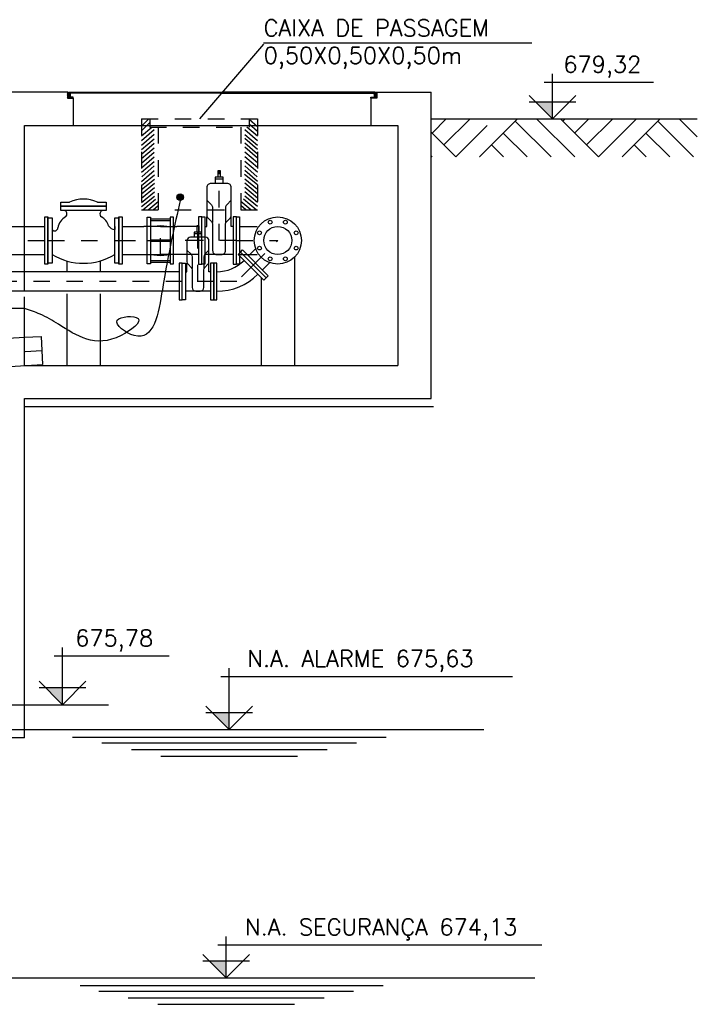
# Model space of a CAD drawing. Header units: millimetres. Extents: x 197878 to 197999, y 8707052 to 8707093.
# Tile 8 of 22: x 197890.73 to 197894.83, y 8707063.08 to 8707069.02. Entities that reach past the tile are written whole.
import ezdxf

# ---------------------------------------------------------------- set-up
doc = ezdxf.new("R2010")
doc.units = ezdxf.units.MM
doc.header["$LTSCALE"] = 0.1
for name, pattern in [('DASHDOT', [1, 0.5, -0.25, 0, -0.25]), ('DASHED', [0.75, 0.5, -0.25]), ('HIDDEN', [0.375, 0.25, -0.125])]:
    doc.linetypes.add(name, pattern=pattern)
for name, color, linetype in [('BAR-EIXOS', 7, 'DASHDOT'), ('BAR-FUROS', 7, 'Continuous'), ('BAR-PECAS', 2, 'Continuous'), ('BAR-PONTAS', 7, 'HIDDEN'), ('ELE-DUTO', 8, 'Continuous'), ('ELE_TX_GERAL', 2, 'Continuous'), ('ELEVAÇÃO', 2, 'Continuous'), ('EPTOS200', 8, 'Continuous'), ('ESTRUTURA', 5, 'Continuous'), ('LFINA', 3, 'Continuous'), ('LGROSSA', 5, 'Continuous'), ('LIMHATRA', 2, 'HIDDEN'), ('LMEDIA', 4, 'Continuous'), ('PAREDE', 5, 'Continuous'), ('PROJ', 7, 'HIDDEN'), ('TAMPA', 3, 'Continuous'), ('TERRENO', 1, 'Continuous'), ('TEXTO', 2, 'Continuous')]:
    doc.layers.add(name, color=color, linetype=linetype)
doc.styles.add('romans', font='romans.shx')

msp = doc.modelspace()

# ---------------------------------------------------------------- hatches: boundary and pattern name
at = {"layer": 'ELE-DUTO', "linetype": 'Continuous'}
msp.add_hatch(color=256, dxfattribs=at).paths.add_polyline_path([(197891.7224, 8707067.9516, 1), (197891.683, 8707067.9516, 1)])
at = {"layer": 'ELEVAÇÃO'}
for points in [[(197893.9532, 8707068.5265), (197893.8518, 8707068.5265), (197893.9532, 8707068.4251)], [(197890.9918, 8707064.9865), (197890.8904, 8707064.9865), (197890.9918, 8707064.8851)], [(197891.9991, 8707064.8365), (197891.8977, 8707064.8365), (197891.9991, 8707064.7351)], [(197891.9806, 8707063.3365), (197891.8792, 8707063.3365), (197891.9806, 8707063.2351)]]:
    msp.add_hatch(color=7, dxfattribs=at).paths.add_polyline_path(points)

# ---------------------------------------------------------------- linework, layer by layer
at = {"layer": 'BAR-EIXOS', "color": 7}
for p, q in [((197891.9377, 8707067.6898), (197891.9377, 8707068.1108)), ((197891.8102, 8707067.4423), (197891.8102, 8707067.7783)), ((197889.3827, 8707067.6898), (197890.9035, 8707067.6898)), ((197890.9035, 8707067.6898), (197891.3327, 8707067.6898)), ((197891.3327, 8707067.6898), (197891.5827, 8707067.6898)), ((197891.5037, 8707067.6898), (197891.6617, 8707067.6898)), ((197891.8327, 8707067.6898), (197891.5827, 8707067.6898)), ((197892.0427, 8707067.6898), (197891.8327, 8707067.6898)), ((197892.0427, 8707067.6898), (197892.2927, 8707067.6898)), ((197892.1442, 8707067.5413), (197892.2927, 8707067.6898)), ((197892.1442, 8707067.5413), (197892.0452, 8707067.4423)), ((197891.7152, 8707067.4423), (197889.2152, 8707067.4423)), ((197891.9052, 8707067.4423), (197891.7152, 8707067.4423)), ((197892.0452, 8707067.4423), (197891.9052, 8707067.4423)), ((197890.3672, 8707066.9975), (197890.8664, 8707067.0256))]:
    msp.add_line(p, q, dxfattribs=at)
at = {"layer": 'BAR-FUROS', "color": 7}
for p, q in [((197891.5237, 8707067.8208), (197891.6417, 8707067.8208)), ((197891.5237, 8707067.8108), (197891.6417, 8707067.8108)), ((197891.5237, 8707067.6948), (197891.6417, 8707067.6948)), ((197891.5237, 8707067.6848), (197891.6417, 8707067.6848)), ((197891.5237, 8707067.5688), (197891.6417, 8707067.5688)), ((197891.5237, 8707067.5588), (197891.6417, 8707067.5588))]:
    msp.add_line(p, q, dxfattribs=at)
for centre in [(197892.2467, 8707067.8007), (197892.3386, 8707067.8007), (197892.1818, 8707067.7357), (197892.4035, 8707067.7357), (197892.1818, 8707067.6439), (197892.4035, 8707067.6439), (197892.2467, 8707067.5789), (197892.3386, 8707067.5789)]:
    msp.add_circle(centre, 0.0115, dxfattribs=at)
at = {"layer": 'BAR-PECAS', "color": 7}
for p, q in [((197891.9622, 8707068.06), (197891.9132, 8707068.06)), ((197890.9803, 8707067.8969), (197890.9803, 8707067.9219)), ((197890.9803, 8707067.9219), (197891.0342, 8707067.9219)), ((197891.2559, 8707067.8969), (197890.9803, 8707067.8969)), ((197890.9803, 8707067.8969), (197891.2559, 8707067.8969)), ((197890.9803, 8707067.8718), (197890.9803, 8707067.8969)), ((197891.202, 8707067.9219), (197891.2559, 8707067.9219)), ((197891.2559, 8707067.9219), (197891.2559, 8707067.8969)), ((197891.2559, 8707067.8969), (197891.2559, 8707067.8718)), ((197890.8845, 8707067.5473), (197890.8845, 8707067.8323)), ((197890.8845, 8707067.8323), (197890.9035, 8707067.8323)), ((197890.9035, 8707067.8323), (197890.9035, 8707067.5473)), ((197890.9035, 8707067.552), (197890.9035, 8707067.8276)), ((197890.9035, 8707067.8276), (197890.9286, 8707067.8276)), ((197890.9286, 8707067.8276), (197890.9286, 8707067.552)), ((197891.2559, 8707067.8718), (197890.9803, 8707067.8718)), ((197891.3076, 8707067.552), (197891.3076, 8707067.8276)), ((197891.3076, 8707067.8276), (197891.3327, 8707067.8276)), ((197891.3327, 8707067.8276), (197891.3327, 8707067.552)), ((197891.8642, 8707067.7748), (197891.8642, 8707067.8323)), ((197892.0112, 8707067.7748), (197892.0112, 8707067.8323)), ((197892.0427, 8707067.5473), (197892.0427, 8707067.8323)), ((197892.0427, 8707067.8323), (197892.0617, 8707067.8323)), ((197892.0617, 8707067.8323), (197892.0617, 8707067.5473)), ((197890.7618, 8707067.7748), (197890.8845, 8707067.7748)), ((197890.9286, 8707067.7736), (197890.9286, 8707067.7568)), ((197891.3076, 8707067.7736), (197891.3076, 8707067.7568)), ((197891.3517, 8707067.7748), (197891.4822, 8707067.7748)), ((197891.8137, 8707067.7748), (197891.6832, 8707067.7748)), ((197891.8517, 8707067.7748), (197891.8642, 8707067.7748)), ((197892.0237, 8707067.7748), (197892.0112, 8707067.7748)), ((197892.0617, 8707067.7748), (197892.1677, 8707067.7748)), ((197891.8323, 8707067.7304), (197891.788, 8707067.7304)), ((197892.1159, 8707067.5965), (197892.1626, 8707067.6431)), ((197890.7618, 8707067.6048), (197890.8845, 8707067.6048)), ((197891.3517, 8707067.6048), (197891.4822, 8707067.6048)), ((197891.8137, 8707067.6048), (197891.6832, 8707067.6048)), ((197892.0237, 8707067.6048), (197891.8517, 8707067.6048)), ((197892.0617, 8707067.6048), (197892.1677, 8707067.6048)), ((197890.9035, 8707067.5473), (197890.8845, 8707067.5473)), ((197890.9286, 8707067.552), (197890.9035, 8707067.552)), ((197891.3327, 8707067.552), (197891.3076, 8707067.552)), ((197891.7437, 8707067.5013), (197891.7437, 8707067.5523)), ((197891.8767, 8707067.5013), (197891.8767, 8707067.5523)), ((197892.0617, 8707067.5473), (197892.0427, 8707067.5473)), ((197892.1993, 8707067.513), (197892.246, 8707067.5597)), ((197891.6962, 8707067.5013), (197889.2342, 8707067.5013)), ((197891.7342, 8707067.5013), (197891.7437, 8707067.5013)), ((197891.8862, 8707067.5013), (197891.8767, 8707067.5013)), ((197891.6962, 8707067.3833), (197889.2342, 8707067.3833)), ((197891.8862, 8707067.3833), (197891.7342, 8707067.3833)), ((197890.7618, 8707067.1048), (197890.8616, 8707067.1105)), ((197890.8616, 8707067.1105), (197890.8712, 8707066.9407)), ((197890.7713, 8707066.9351), (197890.8712, 8707066.9407))]:
    msp.add_line(p, q, dxfattribs=at)
at = {"layer": 'BAR-PECAS', "color": 7, "linetype": 'HIDDEN', "ltscale": 2}
for p, q in [((197890.4618, 8707067.7748), (197890.7618, 8707067.7748)), ((197890.4618, 8707067.6048), (197890.7618, 8707067.6048))]:
    msp.add_line(p, q, dxfattribs=at)
at = {"layer": 'BAR-PECAS', "color": 7, "linetype": 'HIDDEN', "ltscale": 4}
for p, q in [((197890.4622, 8707067.088), (197890.7618, 8707067.1048)), ((197890.4718, 8707066.9182), (197890.7713, 8707066.9351))]:
    msp.add_line(p, q, dxfattribs=at)
at = {"layer": 'BAR-PECAS', "color": 7}
for points in [[(197891.9622, 8707068.0345), (197891.9622, 8707068.0728), (197891.9132, 8707068.0728), (197891.9132, 8707068.0345)], [(197891.9458, 8707068.0728), (197891.9458, 8707068.1108), (197891.9295, 8707068.1108), (197891.9295, 8707068.0728)], [(197891.5237, 8707067.7748), (197891.5827, 8707067.7798), (197891.6417, 8707067.7748)], [(197891.8176, 8707067.7403), (197891.8176, 8707067.7783), (197891.8028, 8707067.7783), (197891.8028, 8707067.7403)], [(197891.8323, 8707067.7105), (197891.8323, 8707067.7403), (197891.788, 8707067.7403), (197891.788, 8707067.7105)], [(197891.5237, 8707067.6048), (197891.5827, 8707067.5998), (197891.6417, 8707067.6048)]]:
    msp.add_lwpolyline(points, dxfattribs=at)
for points in [[(197891.9765, 8707067.6293), (197891.9765, 8707067.7875, -0.198912), (197891.9837, 8707067.8048), (197892.004, 8707067.8251, 0.198912), (197892.0112, 8707067.8424), (197892.0112, 8707068.01, 0.414214), (197891.9867, 8707068.0345), (197891.8887, 8707068.0345, 0.414214), (197891.8642, 8707068.01), (197891.8642, 8707067.8424, 0.198912), (197891.8713, 8707067.8251), (197891.8916, 8707067.8048, -0.198912), (197891.8988, 8707067.7875), (197891.8988, 8707067.6293, 0.414214), (197891.9233, 8707067.6048), (197891.952, 8707067.6048, 0.414214)], [(197891.8453, 8707067.4055), (197891.8453, 8707067.5118, -0.198912), (197891.8518, 8707067.5275), (197891.8702, 8707067.5458, 0.198912), (197891.8767, 8707067.5615), (197891.8767, 8707067.6883, 0.414214), (197891.8545, 8707067.7105), (197891.7658, 8707067.7105, 0.414214), (197891.7437, 8707067.6883), (197891.7437, 8707067.5615, 0.198912), (197891.7502, 8707067.5458), (197891.7685, 8707067.5275, -0.198912), (197891.775, 8707067.5118), (197891.775, 8707067.4055, 0.414214), (197891.7972, 8707067.3833), (197891.8232, 8707067.3833, 0.414214)]]:
    msp.add_lwpolyline(points, format="xyb", close=True, dxfattribs=at)
for points in [[(197891.8642, 8707067.9334), (197891.8916, 8707067.9059, -0.198912), (197891.8988, 8707067.8886), (197891.8988, 8707067.7976)], [(197892.0112, 8707067.9334), (197891.9837, 8707067.9059, 0.198912), (197891.9765, 8707067.8886), (197891.9765, 8707067.7976)], [(197891.7437, 8707067.6314), (197891.7685, 8707067.6066, -0.198912), (197891.775, 8707067.5909), (197891.775, 8707067.521)], [(197891.8767, 8707067.6314), (197891.8518, 8707067.6066, 0.198912), (197891.8453, 8707067.5909), (197891.8453, 8707067.521)]]:
    msp.add_lwpolyline(points, format="xyb", dxfattribs=at)
for points in [[(197891.3327, 8707067.5473), (197891.3327, 8707067.8323), (197891.3517, 8707067.8323), (197891.3517, 8707067.5473)], [(197891.5037, 8707067.8308), (197891.5237, 8707067.8308), (197891.5237, 8707067.5488), (197891.5037, 8707067.5488)], [(197891.6617, 8707067.8308), (197891.6417, 8707067.8308), (197891.6417, 8707067.5488), (197891.6617, 8707067.5488)], [(197891.8327, 8707067.5473), (197891.8327, 8707067.8323), (197891.8137, 8707067.8323), (197891.8137, 8707067.5473)], [(197891.8327, 8707067.5473), (197891.8327, 8707067.8323), (197891.8517, 8707067.8323), (197891.8517, 8707067.5473)], [(197892.0427, 8707067.5473), (197892.0427, 8707067.8323), (197892.0237, 8707067.8323), (197892.0237, 8707067.5473)], [(197892.222, 8707067.4635), (197892.2085, 8707067.4501), (197892.053, 8707067.6057), (197892.0664, 8707067.6191)], [(197892.222, 8707067.4635), (197892.0664, 8707067.6191), (197892.0798, 8707067.6325), (197892.2354, 8707067.477)], [(197891.7152, 8707067.3323), (197891.7152, 8707067.5523), (197891.6962, 8707067.5523), (197891.6962, 8707067.3323)], [(197891.7152, 8707067.3323), (197891.7152, 8707067.5523), (197891.7342, 8707067.5523), (197891.7342, 8707067.3323)], [(197891.9052, 8707067.3323), (197891.9052, 8707067.5523), (197891.8862, 8707067.5523), (197891.8862, 8707067.3323)], [(197891.9052, 8707067.3323), (197891.9242, 8707067.3323), (197891.9242, 8707067.5523), (197891.9052, 8707067.5523)]]:
    msp.add_lwpolyline(points, close=True, dxfattribs=at)
for radius in [0.1425, 0.085]:
    msp.add_circle((197892.2927, 8707067.6898), radius, dxfattribs=at)
for radius in [0.2331, 0.3511]:
    msp.add_arc((197891.9242, 8707067.7344), radius, 270, 315, dxfattribs=at)
for centre, major_axis, start_param, end_param in [((197891.1181, 8707067.735), (0.1449, 0.1449), 0.363703, 1.207094), ((197891.0533, 8707067.7531), (0.064, 0.064), 1.293793, 2.200903), ((197890.9965, 8707067.85), (0.0155, 0.0155), 4.548461, 7.179138), ((197891.2397, 8707067.85), (-0.0155, 0.0155), -0.895953, 1.734725), ((197891.1829, 8707067.7531), (-0.064, 0.064), 4.218716, 4.989392), ((197890.9448, 8707067.767), (0.0135, 0.0135), 2.920183, 5.497787), ((197891.3101, 8707067.8048), (0.034, 0.034), 2.920732, 3.875013), ((197891.1181, 8707067.9117), (0.2544, 0.2544), 3.37218, 4.481802)]:
    msp.add_ellipse(centre, major_axis=major_axis, ratio=1, start_param=start_param, end_param=end_param, dxfattribs=at)
at = {"layer": 'BAR-PONTAS', "color": 7}
for points in [[(197891.4822, 8707067.6048), (197891.5827, 8707067.6048), (197891.5827, 8707067.7748), (197891.4822, 8707067.7748)], [(197891.6832, 8707067.6048), (197891.5827, 8707067.6048), (197891.5827, 8707067.7748), (197891.6832, 8707067.7748)]]:
    msp.add_lwpolyline(points, dxfattribs=at)
at = {"layer": 'ELE-DUTO', "linetype": 'HIDDEN', "ltscale": 2}
msp.add_lwpolyline([(197890.7618, 8707067.2794), (197890.4395, 8707067.2782)], dxfattribs=at)
at = {"layer": 'ELE-DUTO', "linetype": 'Continuous'}
msp.add_spline([(197891.7027, 8707067.9319), (197891.5951, 8707067.3933), (197891.4249, 8707067.1154), (197891.3226, 8707067.2081), (197891.4477, 8707067.2194), (197891.3453, 8707067.1154), (197890.9666, 8707067.1837), (197890.856, 8707067.2447), (197890.7618, 8707067.2794)], degree=3, dxfattribs=at)
at = {"layer": 'ELE_TX_GERAL', "color": 2, "linetype": 'Continuous'}
for p, q in [((197892.2071, 8707068.8758), (197891.8196, 8707068.4251)), ((197893.8279, 8707068.8822), (197892.2071, 8707068.882))]:
    msp.add_line(p, q, dxfattribs=at)
at = {"layer": 'ELEVAÇÃO', "color": 7, "linetype": 'Continuous'}
for p, q in [((197893.9532, 8707068.4251), (197893.9532, 8707068.6961)), ((197893.9032, 8707068.6461), (197894.5637, 8707068.6461)), ((197893.9532, 8707068.4251), (197893.8118, 8707068.5665)), ((197893.9532, 8707068.4251), (197894.0946, 8707068.5665)), ((197894.0946, 8707068.5265), (197893.8118, 8707068.5265)), ((197890.9918, 8707064.8851), (197890.9918, 8707065.2301)), ((197890.9418, 8707065.1801), (197891.6353, 8707065.1801)), ((197891.9991, 8707064.7351), (197891.9991, 8707065.1063)), ((197890.9918, 8707064.8851), (197890.8504, 8707065.0265)), ((197890.9918, 8707064.8851), (197891.1332, 8707065.0265)), ((197891.9491, 8707065.0563), (197893.7107, 8707065.0563)), ((197891.1332, 8707064.9865), (197890.8504, 8707064.9865)), ((197891.9991, 8707064.7351), (197891.8577, 8707064.8765)), ((197891.9991, 8707064.7351), (197892.1405, 8707064.8765)), ((197892.1405, 8707064.8365), (197891.8577, 8707064.8365)), ((197891.9806, 8707063.2391), (197891.9806, 8707063.4839)), ((197891.9306, 8707063.4339), (197893.8881, 8707063.4339)), ((197891.9806, 8707063.2351), (197891.8392, 8707063.3765)), ((197891.9806, 8707063.2351), (197892.122, 8707063.3765)), ((197892.122, 8707063.3365), (197891.8392, 8707063.3365))]:
    msp.add_line(p, q, dxfattribs=at)
at = {"layer": 'EPTOS200', "linetype": 'DASHED'}
for p, q in [((197891.4696, 8707068.4251), (197892.1696, 8707068.4251)), ((197891.4696, 8707068.3808), (197891.514, 8707068.4251)), ((197891.5196, 8707068.4251), (197891.5196, 8707068.3751)), ((197892.1196, 8707068.4251), (197892.1196, 8707068.3751)), ((197892.1696, 8707068.3769), (197892.1196, 8707068.4205)), ((197891.4696, 8707068.3532), (197891.5195, 8707068.4031)), ((197891.4696, 8707068.2943), (197891.5625, 8707068.3752)), ((197891.4696, 8707068.3219), (197891.5308, 8707068.3751)), ((197891.5196, 8707068.3751), (197892.1196, 8707068.3753)), ((197891.5696, 8707068.3751), (197891.5696, 8707067.8752)), ((197892.0696, 8707068.3751), (197892.0696, 8707067.8752)), ((197892.0696, 8707068.3751), (197892.0696, 8707067.8752)), ((197892.1696, 8707068.2918), (197892.0738, 8707068.3752)), ((197892.1696, 8707068.3202), (197892.1064, 8707068.3753)), ((197892.1696, 8707068.3486), (197892.1196, 8707068.3921)), ((197891.4696, 8707068.2667), (197891.5696, 8707068.3538)), ((197891.4696, 8707068.3288), (197891.4696, 8707068.3288)), ((197891.4696, 8707068.2391), (197891.5696, 8707068.3262)), ((197891.4696, 8707068.2115), (197891.5696, 8707068.2986)), ((197892.1696, 8707068.2635), (197892.0696, 8707068.3506)), ((197892.1696, 8707068.2398), (197892.0696, 8707068.3269)), ((197892.1696, 8707068.2122), (197892.0696, 8707068.2993)), ((197892.1696, 8707068.3287), (197892.1696, 8707068.3287)), ((197891.4696, 8707068.2943), (197891.4696, 8707068.2943)), ((197891.4696, 8707068.1847), (197891.5696, 8707068.2718)), ((197891.4696, 8707068.2667), (197891.4696, 8707068.2667)), ((197891.4696, 8707068.1571), (197891.5696, 8707068.2442)), ((197891.4696, 8707068.2391), (197891.4696, 8707068.2391)), ((197892.1696, 8707068.187), (197892.0696, 8707068.2741)), ((197892.1696, 8707068.1586), (197892.0696, 8707068.2457)), ((197892.1696, 8707068.2942), (197892.1696, 8707068.2942)), ((197892.1696, 8707068.2666), (197892.1696, 8707068.2666)), ((197892.1696, 8707068.239), (197892.1696, 8707068.239)), ((197891.4696, 8707068.1295), (197891.5696, 8707068.2166)), ((197891.4696, 8707068.2115), (197891.4696, 8707068.2115)), ((197891.4696, 8707068.102), (197891.5696, 8707068.1891)), ((197891.4696, 8707068.1839), (197891.4696, 8707068.1839)), ((197892.1696, 8707068.1303), (197892.0696, 8707068.2174)), ((197892.1696, 8707068.1019), (197892.0696, 8707068.189)), ((197892.1696, 8707068.2115), (197892.1696, 8707068.2115)), ((197892.1696, 8707068.1839), (197892.1696, 8707068.1839)), ((197891.4696, 8707068.1563), (197891.4696, 8707068.1563)), ((197891.4696, 8707068.0468), (197891.5696, 8707068.1339)), ((197891.4696, 8707068.1288), (197891.4696, 8707068.1288)), ((197891.4705, 8707068.0751), (197891.5696, 8707068.1615)), ((197892.1685, 8707068.0753), (197892.0696, 8707068.1614)), ((197892.1696, 8707068.0467), (197892.0696, 8707068.1338)), ((197892.1696, 8707068.1563), (197892.1696, 8707068.1563)), ((197892.1696, 8707068.1287), (197892.1696, 8707068.1287)), ((197891.4696, 8707068.0229), (197891.5696, 8707068.1063)), ((197891.4696, 8707068.1012), (197891.4696, 8707068.1012)), ((197891.4696, 8707067.9972), (197891.5696, 8707068.0806)), ((197892.1696, 8707068.026), (197892.0696, 8707068.1062)), ((197892.1696, 8707067.9972), (197892.0696, 8707068.0805)), ((197892.1696, 8707068.1011), (197892.1696, 8707068.1011)), ((197891.4696, 8707067.9715), (197891.5696, 8707068.0549)), ((197891.4696, 8707067.9458), (197891.5696, 8707068.0291)), ((197891.4696, 8707067.9201), (197891.5696, 8707068.0034)), ((197892.1696, 8707067.9714), (197892.0696, 8707068.0548)), ((197892.1696, 8707067.9457), (197892.0696, 8707068.0291)), ((197892.1696, 8707067.92), (197892.0696, 8707068.0034)), ((197891.4696, 8707067.8943), (197891.5696, 8707067.9777)), ((197891.4775, 8707067.8752), (197891.5696, 8707067.952)), ((197892.1696, 8707067.8943), (197892.0696, 8707067.9776)), ((197892.1615, 8707067.8753), (197892.0696, 8707067.9519)), ((197891.5083, 8707067.8752), (197891.5696, 8707067.9262)), ((197891.5392, 8707067.8752), (197891.5696, 8707067.9005)), ((197892.1307, 8707067.8752), (197892.0696, 8707067.9262)), ((197892.0998, 8707067.8752), (197892.0696, 8707067.9005)), ((197891.4696, 8707067.8752), (197892.1696, 8707067.8753))]:
    msp.add_line(p, q, dxfattribs=at)
for points in [[(197891.4696, 8707068.4251), (197891.4696, 8707067.8752), (197891.4696, 8707067.8752)], [(197892.1696, 8707068.4251), (197892.1696, 8707067.8753), (197892.1696, 8707067.8753)]]:
    msp.add_lwpolyline(points, dxfattribs=at)
at = {"layer": 'EPTOS200', "linetype": 'Continuous'}
msp.add_circle((197891.7027, 8707067.9516), 0.0197, dxfattribs=at)
at = {"layer": 'ESTRUTURA', "color": 7}
for p, q in [((197891.0207, 8707068.5851), (197889.0468, 8707068.5851)), ((197892.8907, 8707068.5501), (197892.8557, 8707068.5501)), ((197892.8557, 8707068.5501), (197892.8557, 8707068.3851)), ((197892.8907, 8707068.5851), (197892.8907, 8707068.5501)), ((197892.8907, 8707068.5851), (197893.2192, 8707068.5851)), ((197893.2192, 8707066.7351), (197893.2192, 8707068.5851)), ((197890.7618, 8707068.3851), (197891.0557, 8707068.3851)), ((197890.7618, 8707067.4666), (197890.7618, 8707068.3851)), ((197892.8557, 8707068.3851), (197893.0192, 8707068.3851)), ((197893.0192, 8707068.3851), (197893.0192, 8707066.9351)), ((197890.7618, 8707066.9351), (197890.7618, 8707067.3486)), ((197890.7618, 8707066.9351), (197893.0192, 8707066.9351)), ((197890.7618, 8707064.6851), (197890.7618, 8707066.7351)), ((197890.7618, 8707066.7351), (197893.2192, 8707066.7351)), ((197890.7618, 8707064.6851), (197889.8618, 8707064.6851))]:
    msp.add_line(p, q, dxfattribs=at)
at = {"layer": 'LFINA', "color": 7}
for p, q in [((197891.0557, 8707068.3851), (197892.8557, 8707068.3851)), ((197890.5979, 8707064.8851), (197891.2687, 8707064.8851)), ((197889.8803, 8707064.7351), (197893.5386, 8707064.7351)), ((197891.051, 8707064.6888), (197892.9471, 8707064.6888)), ((197891.2293, 8707064.6551), (197892.7688, 8707064.6551)), ((197891.4076, 8707064.6151), (197892.5905, 8707064.6151)), ((197891.5859, 8707064.5751), (197892.4122, 8707064.5751)), ((197889.8618, 8707063.2351), (197893.8473, 8707063.2351)), ((197891.098, 8707063.1888), (197892.9286, 8707063.1888)), ((197891.2108, 8707063.1551), (197892.7503, 8707063.1551)), ((197891.3891, 8707063.1151), (197892.572, 8707063.1151)), ((197891.5674, 8707063.0751), (197892.3937, 8707063.0751))]:
    msp.add_line(p, q, dxfattribs=at)
at = {"layer": 'LGROSSA', "color": 7}
for p, q in [((197891.0207, 8707068.5851), (197891.0207, 8707068.5501)), ((197891.0207, 8707068.5501), (197891.0557, 8707068.5501))]:
    msp.add_line(p, q, dxfattribs=at)
at = {"layer": 'LIMHATRA', "color": 7, "linetype": 'HIDDEN', "ltscale": 2}
msp.add_line((197890.7618, 8707067.3833), (197890.7618, 8707067.5013), dxfattribs=at)
at = {"layer": 'LMEDIA', "color": 7}
for p, q in [((197892.3927, 8707067.5883), (197892.3927, 8707066.9351)), ((197891.0181, 8707067.5662), (197891.0181, 8707067.5013)), ((197891.2181, 8707067.5662), (197891.2181, 8707067.5013)), ((197892.1927, 8707067.4659), (197892.1927, 8707066.9351)), ((197891.0181, 8707067.368), (197891.0181, 8707066.9351)), ((197891.2181, 8707067.368), (197891.2181, 8707066.9351)), ((197893.2347, 8707066.6851), (197890.7618, 8707066.6851))]:
    msp.add_line(p, q, dxfattribs=at)
at = {"layer": 'PAREDE', "color": 7}
msp.add_line((197891.0557, 8707068.5501), (197891.0557, 8707068.3851), dxfattribs=at)
at = {"layer": 'PROJ', "color": 7}
for p, q in [((197891.0207, 8707068.5837), (197891.0221, 8707068.5851)), ((197891.0207, 8707068.5792), (197891.0257, 8707068.5842)), ((197891.0207, 8707068.5748), (197891.0257, 8707068.5798)), ((197891.0207, 8707068.5704), (197891.0257, 8707068.5754)), ((197891.0207, 8707068.566), (197891.0257, 8707068.571)), ((197891.0207, 8707068.5616), (197891.0257, 8707068.5666)), ((197891.0207, 8707068.5572), (197891.0257, 8707068.5622)), ((197891.0207, 8707068.5527), (197891.0257, 8707068.5577)), ((197891.0225, 8707068.5501), (197891.0275, 8707068.5551)), ((197891.0269, 8707068.5501), (197891.0319, 8707068.5551)), ((197891.0307, 8707068.5769), (197891.0343, 8707068.5805)), ((197891.0307, 8707068.5725), (197891.0371, 8707068.5788)), ((197891.0307, 8707068.568), (197891.0371, 8707068.5744)), ((197891.0307, 8707068.5636), (197891.0371, 8707068.57)), ((197891.0307, 8707068.5592), (197891.0371, 8707068.5656)), ((197891.031, 8707068.5551), (197891.0371, 8707068.5611)), ((197891.0313, 8707068.5501), (197891.0363, 8707068.5551)), ((197891.0355, 8707068.5551), (197891.0371, 8707068.5567)), ((197891.0358, 8707068.5501), (197891.0408, 8707068.5551)), ((197891.0402, 8707068.5501), (197891.0452, 8707068.5551)), ((197891.0446, 8707068.5501), (197891.0496, 8707068.5551)), ((197891.049, 8707068.5501), (197891.054, 8707068.5551)), ((197891.0534, 8707068.5501), (197891.0557, 8707068.5524)), ((197892.858, 8707068.5501), (197892.8557, 8707068.5524)), ((197892.8624, 8707068.5501), (197892.8574, 8707068.5551)), ((197892.8668, 8707068.5501), (197892.8618, 8707068.5551)), ((197892.8712, 8707068.5501), (197892.8662, 8707068.5551)), ((197892.8756, 8707068.5501), (197892.8706, 8707068.5551)), ((197892.8744, 8707068.5776), (197892.8772, 8707068.5805)), ((197892.8744, 8707068.5732), (197892.8807, 8707068.5796)), ((197892.8744, 8707068.5688), (197892.8807, 8707068.5751)), ((197892.8744, 8707068.5644), (197892.8807, 8707068.5707)), ((197892.8744, 8707068.56), (197892.8807, 8707068.5663)), ((197892.8744, 8707068.5555), (197892.8807, 8707068.5619)), ((197892.8801, 8707068.5501), (197892.8751, 8707068.5551)), ((197892.8783, 8707068.5551), (197892.8807, 8707068.5575)), ((197892.8845, 8707068.5501), (197892.8795, 8707068.5551)), ((197892.8889, 8707068.5501), (197892.8839, 8707068.5551)), ((197892.8907, 8707068.5792), (197892.8857, 8707068.5842)), ((197892.8907, 8707068.5748), (197892.8857, 8707068.5798)), ((197892.8907, 8707068.5704), (197892.8857, 8707068.5754)), ((197892.8907, 8707068.566), (197892.8857, 8707068.571)), ((197892.8907, 8707068.5616), (197892.8857, 8707068.5666)), ((197892.8907, 8707068.5572), (197892.8857, 8707068.5622)), ((197892.8907, 8707068.5527), (197892.8857, 8707068.5577)), ((197892.8907, 8707068.5837), (197892.8893, 8707068.5851))]:
    msp.add_line(p, q, dxfattribs=at)
at = {"layer": 'TAMPA', "color": 7}
for p, q in [((197891.0257, 8707068.5851), (197891.0207, 8707068.5851)), ((197891.0257, 8707068.5551), (197891.0257, 8707068.5851)), ((197891.0557, 8707068.5551), (197891.0257, 8707068.5551)), ((197891.0307, 8707068.5805), (197891.0307, 8707068.5869)), ((197891.0307, 8707068.5869), (197891.9557, 8707068.5869)), ((197891.0307, 8707068.5551), (197891.0307, 8707068.5805)), ((197891.9557, 8707068.5805), (197891.0307, 8707068.5805)), ((197891.0371, 8707068.5551), (197891.0307, 8707068.5551)), ((197891.0371, 8707068.5805), (197891.0371, 8707068.5551)), ((197891.0557, 8707068.5501), (197891.0557, 8707068.5551)), ((197891.9557, 8707068.5869), (197891.9557, 8707068.5805)), ((197892.8807, 8707068.5869), (197891.9557, 8707068.5869)), ((197891.9557, 8707068.5869), (197891.9557, 8707068.5805)), ((197891.9557, 8707068.5805), (197892.8807, 8707068.5805)), ((197892.8557, 8707068.5551), (197892.8857, 8707068.5551)), ((197892.8557, 8707068.5501), (197892.8557, 8707068.5551)), ((197892.8744, 8707068.5805), (197892.8744, 8707068.5551)), ((197892.8744, 8707068.5551), (197892.8807, 8707068.5551)), ((197892.8807, 8707068.5805), (197892.8807, 8707068.5869)), ((197892.8807, 8707068.5551), (197892.8807, 8707068.5805)), ((197892.8857, 8707068.5851), (197892.8907, 8707068.5851)), ((197892.8857, 8707068.5551), (197892.8857, 8707068.5851))]:
    msp.add_line(p, q, dxfattribs=at)
at = {"layer": 'TERRENO', "color": 7}
for p, q in [((197893.2192, 8707068.4251), (197894.8285, 8707068.4251)), ((197893.2249, 8707068.3389), (197893.3111, 8707068.4251)), ((197893.2967, 8707068.2671), (197893.4548, 8707068.4251)), ((197893.5114, 8707068.1944), (197893.7421, 8707068.4251)), ((197894.0879, 8707068.1944), (197893.8571, 8707068.4251)), ((197894.2315, 8707068.1944), (197894.0008, 8707068.4251)), ((197894.0152, 8707068.4108), (197894.0295, 8707068.4251)), ((197894.087, 8707068.3389), (197894.1732, 8707068.4251)), ((197894.1588, 8707068.2671), (197894.3169, 8707068.4251)), ((197894.2307, 8707068.1952), (197894.4606, 8707068.4251)), ((197894.3735, 8707068.1944), (197894.6043, 8707068.4251)), ((197894.8285, 8707068.3158), (197894.7192, 8707068.4251)), ((197893.3686, 8707068.1952), (197893.5577, 8707068.3844)), ((197893.9442, 8707068.1944), (197893.7278, 8707068.4108)), ((197894.8063, 8707068.1944), (197894.5899, 8707068.4108)), ((197893.3694, 8707068.1944), (197893.2192, 8707068.3446)), ((197893.8005, 8707068.1944), (197893.6559, 8707068.3389)), ((197894.6626, 8707068.1944), (197894.5181, 8707068.3389)), ((197893.6568, 8707068.1944), (197893.5841, 8707068.2671)), ((197894.5189, 8707068.1944), (197894.4462, 8707068.2671)), ((197893.2257, 8707068.1944), (197893.2192, 8707068.2009)), ((197893.5131, 8707068.1944), (197893.5123, 8707068.1952)), ((197894.3752, 8707068.1944), (197894.3744, 8707068.1952))]:
    msp.add_line(p, q, dxfattribs=at)

# ---------------------------------------------------------------- texts
at = {"layer": 'ELE_TX_GERAL', "color": 2, "linetype": 'Continuous', "insert": (197892.2071, 8707068.8758), "char_height": 0.1, "attachment_point": 4, "style": 'romans'}
msp.add_mtext('CAIXA DE PASSAGEM\\P0,50X0,50X0,50m', dxfattribs=at)
at = {"layer": 'TEXTO', "color": 7, "style": 'romans'}
for s, p in [('679,32', (197894.0186, 8707068.7041)), ('675,78', (197891.068, 8707065.2381)), ('N.A. ALARME 675,63', (197892.1092, 8707065.1143)), ('N.A. SEGURANÇA 674,13', (197892.095, 8707063.4919))]:
    msp.add_text(s, height=0.1, dxfattribs=at).set_placement(p)

doc.saveas('drawing.dxf')
